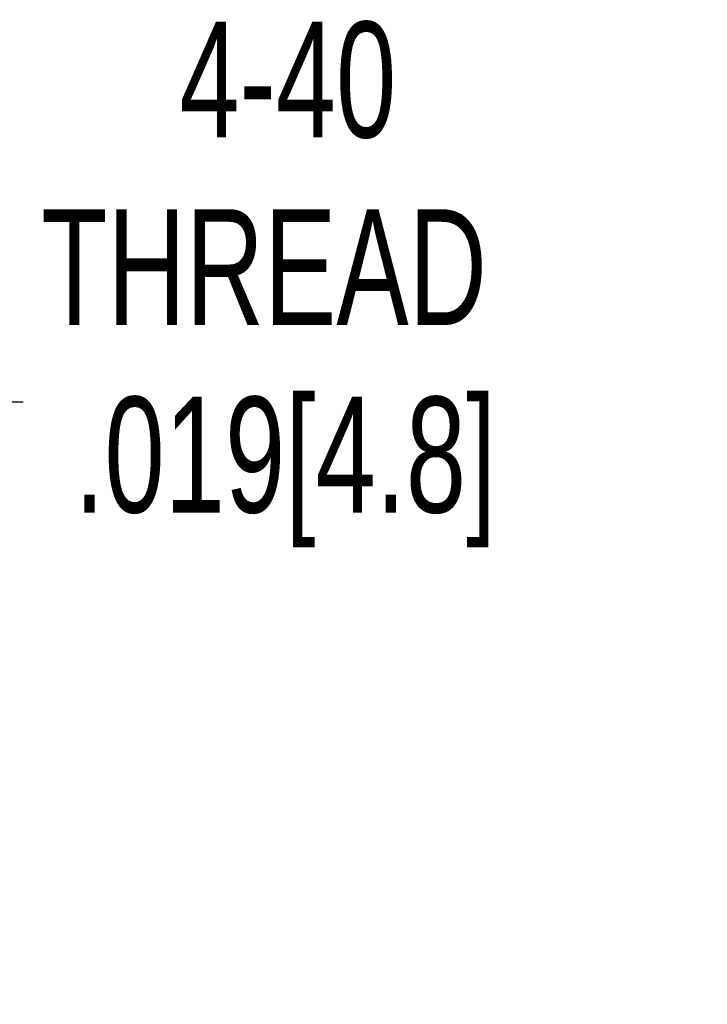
# Model space of a CAD drawing. Header units: millimetres. Extents: x 13 to 546, y 13 to 419.
# Tile 8 of 10: x 197 to 222, y 117 to 153. Entities that reach past the tile are written whole.
import ezdxf

# ---------------------------------------------------------------- set-up
doc = ezdxf.new("R2010")
doc.units = ezdxf.units.MM
doc.header["$LTSCALE"] = 2
doc.linetypes.add('SLD-Solid', pattern=[0])
doc.layers.add('DIMENSIONS', color=140, linetype='SLD-Solid', lineweight=25)
doc.styles.add('SLDTEXTSTYLE0', font='TXT', dxfattribs={"width": 0.7})
doc.dimstyles.new('SLDDIMSTYLE5', dxfattribs={"dimtxt": 4.316016, "dimasz": 6.604, "dimexe": 0, "dimexo": 0.0625, "dimgap": 1.079004, "dimtad": 0, "dimtih": 1, "dimtoh": 1, "dimrnd": 1e-09, "dimzin": 12, "dimdsep": 46, "dimtxsty": 'SLDTEXTSTYLE0', "dimsah": 1, "dimcen": 0, "dimadec": 0, "dimazin": 3, "dimtfac": 1, "dimtofl": 0, "dimtmove": 0, "dimatfit": 3, "dimfxl": 0, "dimfrac": 2, "dimtolj": 1, "dimtzin": 12, "dimarcsym": 0})

# ---------------------------------------------------------------- blocks, each defined once
blk = doc.blocks.new('SW_SYMBOL_HOLE_DEPTH')
at = {"layer": 'DIMENSIONS', "color": 0}
for p, q in [((0, 1750), (1600, 1750)), ((800, 1750), (800, 150)), ((200, 1110), (800, 150)), ((1400, 1110), (800, 150))]:
    blk.add_line(p, q, dxfattribs=at)
blk = doc.blocks.new('_D_12')
at = {"layer": 'DIMENSIONS'}
for p, q in [((164.466, 119.313), (178.664, 143.904)), ((178.664, 143.904), (194.744, 143.904))]:
    blk.add_line(p, q, dxfattribs=at)
blk.add_solid([(164.466, 119.313), (168.648, 124.525), (166.888, 125.541)], dxfattribs=at)
at = {"layer": 'DIMENSIONS', "xscale": 0.002688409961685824, "yscale": 0.002688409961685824, "zscale": 0.002688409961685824}
blk.add_blockref('SW_SYMBOL_HOLE_DEPTH', (192.951, 134.187), dxfattribs=at)
at = {"layer": 'DIMENSIONS', "char_height": 4.2333, "attachment_point": 1, "style": 'SLDTEXTSTYLE0'}
for s, insert in [('4-40', (202.964, 152.791)), ('THREAD', (197.919, 145.932)), ('.019[4.8]', (199.125, 139.072))]:
    blk.add_mtext(s, dxfattribs=dict(at, insert=insert))

msp = doc.modelspace()

# ---------------------------------------------------------------- dimensions: what is measured, and where the dimension line sits
at = {"layer": 'DIMENSIONS'}
dim = msp.add_diameter_dim_2p(p1=(163.044, 116.85), p2=(164.466, 119.313), text='4-40\\PTHREAD\\P{\\fGDT;x}.019[4.8]', dimstyle='SLDDIMSTYLE5', override={"dimpost": '<>'}, dxfattribs=at)
dim.commit()
dim.dimension.update_dxf_attribs({"geometry": '_D_12', "text_midpoint": (209.632, 143.904), "dimtype": 163})

doc.saveas('drawing.dxf')
